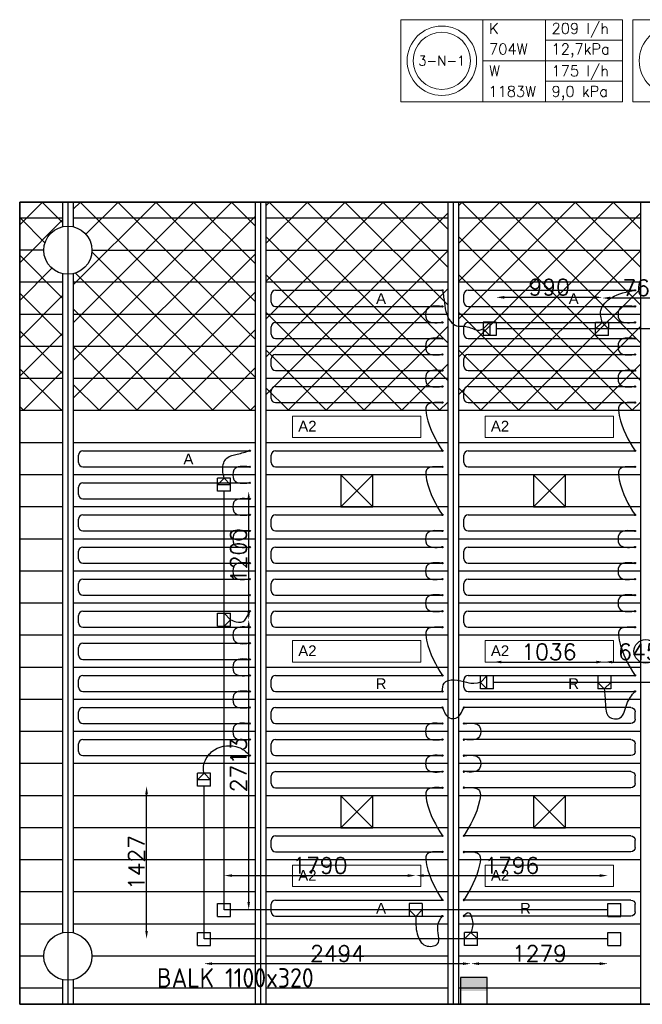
# Model space of a CAD drawing. Extents: x 7383 to 741080, y -570072 to -203000.
# Tile 7 of 45: x 329836 to 335654, y -265949 to -256744. Entities that reach past the tile are written whole.
import ezdxf
from ezdxf.enums import TextEntityAlignment as Align

# ---------------------------------------------------------------- set-up
doc = ezdxf.new("R2010")
doc.units = 0
doc.header["$LTSCALE"] = 25
doc.layers.get('0').update_dxf_attribs({"linetype": 'CONTINUOUS'})
doc.layers.get('DEFPOINTS').update_dxf_attribs({"linetype": 'CONTINUOUS'})
for name, color, linetype in [('000Vermogens2', 7, 'CONTINUOUS'), ('KP-bandraster', 5, 'CONTINUOUS'), ('KP-koppelingen', 6, 'CONTINUOUS'), ('KP-leidingen(aanvoer)', 5, 'CONTINUOUS'), ('KP-leidingen(retour)', 1, 'CONTINUOUS'), ('KP-Lucht aanvoer', 6, 'CONTINUOUS'), ('KP-lucht centreline', 2, 'CONTINUOUS'), ('KP-maatvoering', 7, 'CONTINUOUS'), ('KP-Melders', 3, 'CONTINUOUS'), ('KP-Oppervlak', 3, 'CONTINUOUS'), ('KP-panelen', 1, 'CONTINUOUS'), ('KP-registers', 4, 'CONTINUOUS'), ('KP-slangen', 7, 'CONTINUOUS'), ('KP-tekst', 7, 'CONTINUOUS'), ('Thermostaat', 160, 'CONTINUOUS'), ('WM570---_MATEN-M', 7, 'CONTINUOUS')]:
    doc.layers.add(name, color=color, linetype=linetype)
doc.layers.add('KP-Aluminium', color=8, linetype='CONTINUOUS', lineweight=18)
doc.layers.add('KP-Verlichting', color=2, linetype='CONTINUOUS', lineweight=18)
doc.styles.add('arial', font='ARIAL.TTF')
doc.styles.add('BURO-018', font='ISO96.shx', dxfattribs={"height": 90})
doc.styles.add('ISO', font='ISO.SHX')
doc.styles.add('VERWOL-1', font='ROMANS.SHX')
doc.dimstyles.new('MARTIN', dxfattribs={"dimscale": 0, "dimtxt": 50, "dimasz": 75, "dimexe": 4, "dimexo": 4, "dimgap": 20, "dimtad": 1, "dimdec": 0, "dimrnd": 0.01, "dimzin": 1, "dimdsep": 46, "dimtxsty": 'VERWOL-1', "dimcen": -25, "dimdle": 1, "dimclrd": 7, "dimclre": 2, "dimclrt": 7, "dimadec": 0, "dimazin": 0, "dimtfac": 1, "dimtdec": 0, "dimtix": 1, "dimtofl": 0, "dimtmove": 0, "dimatfit": 3, "dimldrblk": 'OBLIQUE', "dimfxl": 0, "dimtvp": 33.333333, "dimtolj": 1, "dimtzin": 1, "dimarcsym": 0})
pattern_1 = [(45, (134355.4, -21393.04), (-176.7767, 176.7767), []), (135, (134355.4, -21393.04), (-176.7767, -176.7767), [])]

# ---------------------------------------------------------------- blocks, each defined once
blk = doc.blocks.new('SW30485012')
at = {"color": 0, "linetype": 'Continuous'}
for p, q in [((-2.5, 2.5), (-2.5, -2.5)), ((2.5, 2.5), (-2.5, 2.5)), ((2.5, -2.5), (2.5, 2.5)), ((-2.5, -2.5), (2.5, -2.5))]:
    blk.add_line(p, q, dxfattribs=at)
blk.add_solid([(-2.5, 0), (2.5, 0), (-2.5, -2.5), (2.5, -2.5)], dxfattribs=at)
at = {"color": 0, "linetype": 'Continuous', "style": 'BURO-018', "flags": 1}
blk.add_attdef('W_ID', (0, 0), '', height=1.8, dxfattribs=at)
blk = doc.blocks.new('A$C7BF441B9')
at = {"layer": 'Thermostaat', "xscale": 50, "yscale": 50, "zscale": 50, "rotation": 180}
blk.add_blockref('SW30485012', (3795, -6925), dxfattribs=at)
at = {"layer": 'WM570---_MATEN-M', "color": 7, "style": 'ISO'}
blk.add_text('BALK 1100x320', height=180, dxfattribs=at).set_placement((833, -6892.1))
blk = doc.blocks.new('Register A')
at = {"layer": 'KP-registers', "linetype": 'Continuous'}
for p, q in [((50, 115), (50, 185)), ((90, 225), (1644, 225)), ((90, 75), (1644, 75))]:
    blk.add_line(p, q, dxfattribs=at)
for centre in [(1650, 225), (1650, 75)]:
    blk.add_circle(centre, 6, dxfattribs=at)
for centre, start, end in [((90, 185), 90, 180), ((90, 115), 180, 270)]:
    blk.add_arc(centre, 40, start, end, dxfattribs=at)
blk = doc.blocks.new('*D1520')
at = {"layer": 'DEFPOINTS', "color": 0, "linetype": 'Continuous', "transparency": 16777216}
for p in [(331021.3, -263910.5), (331558.6, -263910.5), (331558.6, -265337.7)]:
    blk.add_point(p, dxfattribs=at)
at = {"layer": 'KP-maatvoering', "color": 7, "linetype": 'Continuous', "lineweight": -2, "transparency": 16777216}
blk.add_line((331021.3, -265262.7), (331021.3, -263985.5), dxfattribs=at)
at = {"layer": 'KP-maatvoering', "color": 7, "linetype": 'Continuous', "transparency": 16777216}
for points in [[(331008.8, -263985.5), (331033.8, -263985.5), (331021.3, -263910.5)], [(331008.8, -265262.7), (331033.8, -265262.7), (331021.3, -265337.7)]]:
    blk.add_solid(points, dxfattribs=at)
at = {"layer": 'KP-maatvoering', "color": 7, "linetype": 'Continuous', "transparency": 16777216, "insert": (330926.3, -264624.1), "char_height": 150, "attachment_point": 5, "rotation": 90, "style": 'VERWOL-1'}
blk.add_mtext('\\A1;1427', dxfattribs=at)
blk = doc.blocks.new('_OBLIQUE')
at = {"color": 0, "linetype": 'ByBlock'}
blk.add_line((-0.5, -0.5), (0.5, 0.5), dxfattribs=at)
blk = doc.blocks.new('*D1521')
at = {"layer": 'DEFPOINTS', "color": 0, "linetype": 'Continuous', "transparency": 16777216}
for p in [(331806.7, -262352.8), (331975.7, -262352.8), (331806.7, -265066)]:
    blk.add_point(p, dxfattribs=at)
at = {"layer": 'KP-maatvoering', "color": 7, "linetype": 'Continuous', "lineweight": -2, "transparency": 16777216}
blk.add_line((331975.7, -264991), (331975.7, -262427.8), dxfattribs=at)
at = {"layer": 'KP-maatvoering', "color": 7, "linetype": 'Continuous', "transparency": 16777216}
for points in [[(331963.2, -262427.8), (331988.2, -262427.8), (331975.7, -262352.8)], [(331963.2, -264991), (331988.2, -264991), (331975.7, -265066)]]:
    blk.add_solid(points, dxfattribs=at)
at = {"layer": 'KP-maatvoering', "color": 7, "linetype": 'Continuous', "transparency": 16777216, "insert": (331880.7, -263709.4), "char_height": 150, "attachment_point": 5, "rotation": 90, "style": 'VERWOL-1'}
blk.add_mtext('\\A1;2713', dxfattribs=at)
blk = doc.blocks.new('*D1522')
at = {"layer": 'DEFPOINTS', "color": 0, "linetype": 'Continuous', "transparency": 16777216}
for p in [(331745.8, -261153), (331975.7, -261153), (331806.7, -262352.8)]:
    blk.add_point(p, dxfattribs=at)
at = {"layer": 'KP-maatvoering', "color": 7, "linetype": 'Continuous', "lineweight": -2, "transparency": 16777216}
blk.add_line((331975.7, -262277.8), (331975.7, -261228), dxfattribs=at)
at = {"layer": 'KP-maatvoering', "color": 7, "linetype": 'Continuous', "transparency": 16777216}
for points in [[(331963.2, -261228), (331988.2, -261228), (331975.7, -261153)], [(331963.2, -262277.8), (331988.2, -262277.8), (331975.7, -262352.8)]]:
    blk.add_solid(points, dxfattribs=at)
at = {"layer": 'KP-maatvoering', "color": 7, "linetype": 'Continuous', "transparency": 16777216, "insert": (331880.7, -261752.9), "char_height": 150, "attachment_point": 5, "rotation": 90, "style": 'VERWOL-1'}
blk.add_mtext('\\A1;1200', dxfattribs=at)
blk = doc.blocks.new('*D1526')
at = {"layer": 'DEFPOINTS', "color": 0, "linetype": 'Continuous', "transparency": 16777216}
for p in [(335278.6, -259345.6), (335278.6, -259573.4), (336042.3, -259573.4)]:
    blk.add_point(p, dxfattribs=at)
at = {"layer": 'KP-maatvoering', "color": 7, "linetype": 'Continuous', "lineweight": -2, "transparency": 16777216}
blk.add_line((335967.3, -259345.6), (335353.6, -259345.6), dxfattribs=at)
at = {"layer": 'KP-maatvoering', "color": 7, "linetype": 'Continuous', "transparency": 16777216}
for points in [[(335353.6, -259333.1), (335353.6, -259358.1), (335278.6, -259345.6)], [(335967.3, -259333.1), (335967.3, -259358.1), (336042.3, -259345.6)]]:
    blk.add_solid(points, dxfattribs=at)
at = {"layer": 'KP-maatvoering', "color": 7, "linetype": 'Continuous', "transparency": 16777216, "insert": (335660.5, -259250.6), "char_height": 150, "attachment_point": 5, "style": 'VERWOL-1'}
blk.add_mtext('\\A1;764', dxfattribs=at)
blk = doc.blocks.new('*D1527')
at = {"layer": 'DEFPOINTS', "color": 0, "linetype": 'Continuous', "transparency": 16777216}
for p in [(334288.6, -259339.4), (335278.6, -259573.4), (334288.6, -259633.9)]:
    blk.add_point(p, dxfattribs=at)
at = {"layer": 'KP-maatvoering', "color": 7, "linetype": 'Continuous', "lineweight": -2, "transparency": 16777216}
blk.add_line((335203.6, -259339.4), (334363.6, -259339.4), dxfattribs=at)
at = {"layer": 'KP-maatvoering', "color": 7, "linetype": 'Continuous', "transparency": 16777216}
for points in [[(334363.6, -259326.9), (334363.6, -259351.9), (334288.6, -259339.4)], [(335203.6, -259326.9), (335203.6, -259351.9), (335278.6, -259339.4)]]:
    blk.add_solid(points, dxfattribs=at)
at = {"layer": 'KP-maatvoering', "color": 7, "linetype": 'Continuous', "transparency": 16777216, "insert": (334783.6, -259244.4), "char_height": 150, "attachment_point": 5, "style": 'VERWOL-1'}
blk.add_mtext('\\A1;990', dxfattribs=at)
blk = doc.blocks.new('*D1528')
at = {"layer": 'DEFPOINTS', "color": 0, "linetype": 'Continuous', "transparency": 16777216}
for p in [(335298.9, -262749), (335298.9, -262879.2), (334263, -262940.1)]:
    blk.add_point(p, dxfattribs=at)
at = {"layer": 'KP-maatvoering', "color": 7, "linetype": 'Continuous', "lineweight": -2, "transparency": 16777216}
blk.add_line((334338, -262749), (335223.9, -262749), dxfattribs=at)
at = {"layer": 'KP-maatvoering', "color": 7, "linetype": 'Continuous', "transparency": 16777216}
for points in [[(334338, -262736.5), (334338, -262761.5), (334263, -262749)], [(335223.9, -262736.5), (335223.9, -262761.5), (335298.9, -262749)]]:
    blk.add_solid(points, dxfattribs=at)
at = {"layer": 'KP-maatvoering', "color": 7, "linetype": 'Continuous', "transparency": 16777216, "insert": (334781, -262654), "char_height": 150, "attachment_point": 5, "style": 'VERWOL-1'}
blk.add_mtext('\\A1;1036', dxfattribs=at)
blk = doc.blocks.new('*D1529')
at = {"layer": 'DEFPOINTS', "color": 0, "linetype": 'Continuous', "transparency": 16777216}
for p in [(335943.8, -262749), (335298.9, -262879.2), (335943.8, -262879.6)]:
    blk.add_point(p, dxfattribs=at)
at = {"layer": 'KP-maatvoering', "color": 7, "linetype": 'Continuous', "lineweight": -2, "transparency": 16777216}
blk.add_line((335373.9, -262749), (335868.8, -262749), dxfattribs=at)
at = {"layer": 'KP-maatvoering', "color": 7, "linetype": 'Continuous', "transparency": 16777216}
for points in [[(335373.9, -262736.5), (335373.9, -262761.5), (335298.9, -262749)], [(335868.8, -262736.5), (335868.8, -262761.5), (335943.8, -262749)]]:
    blk.add_solid(points, dxfattribs=at)
at = {"layer": 'KP-maatvoering', "color": 7, "linetype": 'Continuous', "transparency": 16777216, "insert": (335621.4, -262654), "char_height": 150, "attachment_point": 5, "style": 'VERWOL-1'}
blk.add_mtext('\\A1;645', dxfattribs=at)
blk = doc.blocks.new('*D1531')
at = {"layer": 'DEFPOINTS', "color": 0, "linetype": 'Continuous', "transparency": 16777216}
for p in [(333536.2, -264745.3), (331745.8, -265005.2), (333536.2, -265005.3)]:
    blk.add_point(p, dxfattribs=at)
at = {"layer": 'KP-maatvoering', "color": 7, "linetype": 'Continuous', "lineweight": -2, "transparency": 16777216}
blk.add_line((331820.8, -264745.3), (333461.2, -264745.3), dxfattribs=at)
at = {"layer": 'KP-maatvoering', "color": 7, "linetype": 'Continuous', "transparency": 16777216}
for points in [[(331820.8, -264732.8), (331820.8, -264757.8), (331745.8, -264745.3)], [(333461.2, -264732.8), (333461.2, -264757.8), (333536.2, -264745.3)]]:
    blk.add_solid(points, dxfattribs=at)
at = {"layer": 'KP-maatvoering', "color": 7, "linetype": 'Continuous', "transparency": 16777216, "insert": (332641, -264650.3), "char_height": 150, "attachment_point": 5, "style": 'VERWOL-1'}
blk.add_mtext('\\A1;1790', dxfattribs=at)
blk = doc.blocks.new('*D1532')
at = {"layer": 'DEFPOINTS', "color": 0, "linetype": 'Continuous', "transparency": 16777216}
for p in [(335331.8, -264745.3), (333536.2, -265005.3), (335331.8, -265066.4)]:
    blk.add_point(p, dxfattribs=at)
at = {"layer": 'KP-maatvoering', "color": 7, "linetype": 'Continuous', "lineweight": -2, "transparency": 16777216}
blk.add_line((333611.2, -264745.3), (335256.8, -264745.3), dxfattribs=at)
at = {"layer": 'KP-maatvoering', "color": 7, "linetype": 'Continuous', "transparency": 16777216}
for points in [[(333611.2, -264732.8), (333611.2, -264757.8), (333536.2, -264745.3)], [(335256.8, -264732.8), (335256.8, -264757.8), (335331.8, -264745.3)]]:
    blk.add_solid(points, dxfattribs=at)
at = {"layer": 'KP-maatvoering', "color": 7, "linetype": 'Continuous', "transparency": 16777216, "insert": (334434, -264650.3), "char_height": 150, "attachment_point": 5, "style": 'VERWOL-1'}
blk.add_mtext('\\A1;1796', dxfattribs=at)
blk = doc.blocks.new('*D1533')
at = {"layer": 'DEFPOINTS', "color": 0, "linetype": 'Continuous', "transparency": 16777216}
for p in [(331558.6, -265337.7), (334052.9, -265398.8), (334052.9, -265568.8)]:
    blk.add_point(p, dxfattribs=at)
at = {"layer": 'KP-maatvoering', "color": 7, "linetype": 'Continuous', "lineweight": -2, "transparency": 16777216}
blk.add_line((331633.6, -265568.8), (333977.9, -265568.8), dxfattribs=at)
at = {"layer": 'KP-maatvoering', "color": 7, "linetype": 'Continuous', "transparency": 16777216}
for points in [[(331633.6, -265556.3), (331633.6, -265581.3), (331558.6, -265568.8)], [(333977.9, -265556.3), (333977.9, -265581.3), (334052.9, -265568.8)]]:
    blk.add_solid(points, dxfattribs=at)
at = {"layer": 'KP-maatvoering', "color": 7, "linetype": 'Continuous', "transparency": 16777216, "insert": (332805.8, -265473.8), "char_height": 150, "attachment_point": 5, "style": 'VERWOL-1'}
blk.add_mtext('\\A1;2494', dxfattribs=at)
blk = doc.blocks.new('*D1534')
at = {"layer": 'DEFPOINTS', "color": 0, "linetype": 'Continuous', "transparency": 16777216}
for p in [(335331.8, -265338.1), (334052.9, -265398.8), (335331.8, -265568.8)]:
    blk.add_point(p, dxfattribs=at)
at = {"layer": 'KP-maatvoering', "color": 7, "linetype": 'Continuous', "lineweight": -2, "transparency": 16777216}
blk.add_line((334127.9, -265568.8), (335256.8, -265568.8), dxfattribs=at)
at = {"layer": 'KP-maatvoering', "color": 7, "linetype": 'Continuous', "transparency": 16777216}
for points in [[(334127.9, -265556.3), (334127.9, -265581.3), (334052.9, -265568.8)], [(335256.8, -265556.3), (335256.8, -265581.3), (335331.8, -265568.8)]]:
    blk.add_solid(points, dxfattribs=at)
at = {"layer": 'KP-maatvoering', "color": 7, "linetype": 'Continuous', "transparency": 16777216, "insert": (334692.4, -265473.8), "char_height": 150, "attachment_point": 5, "style": 'VERWOL-1'}
blk.add_mtext('\\A1;1279', dxfattribs=at)

msp = doc.modelspace()

# ---------------------------------------------------------------- hatches: boundary and pattern name
at = {"layer": 'KP-Aluminium', "linetype": 'Continuous'}
h = msp.add_hatch(dxfattribs=at)
h.set_pattern_fill('ANSI37', color=256, scale=2000)
h.set_pattern_definition(pattern_1)
h.paths.add_polyline_path([(330235.6, -258448.8), (329835.6, -258448.8), (329835.6, -258598.8), (330235.6, -258598.8)])
h.paths.add_polyline_path([(330235.6, -258679.4), (330235.6, -258598.8), (329835.6, -258598.8), (329835.6, -258898.8), (330060.6, -258898.8, -0.350001)])
h.paths.add_polyline_path([(330060.6, -258898.8), (329835.6, -258898.8), (329835.6, -259198.8), (330235.6, -259198.8), (330235.6, -259118.1, -0.350001)])
h.paths.add_polyline_path([(330235.6, -259198.8), (329835.6, -259198.8), (329835.6, -259498.8), (330235.6, -259498.8)])
h.paths.add_polyline_path([(330235.6, -259498.8), (329835.6, -259498.8), (329835.6, -259798.8), (330235.6, -259798.8)])
h.paths.add_polyline_path([(330235.6, -259798.8), (329835.6, -259798.8), (329835.6, -260098.8), (330235.6, -260098.8)])
h.paths.add_polyline_path([(330235.6, -260098.8), (329835.6, -260098.8), (329835.6, -260398.8), (330235.6, -260398.8)])
h = msp.add_hatch(dxfattribs=at)
h.set_pattern_fill('ANSI37', color=256, scale=2000)
h.set_pattern_definition(pattern_1)
h.paths.add_polyline_path([(332035.6, -258598.8), (332035.6, -258448.8), (330335.6, -258448.8), (330335.6, -258598.8)])
h.paths.add_polyline_path([(330335.6, -258598.8), (330335.6, -258679.4, -0.350001), (330510.6, -258898.8), (332035.6, -258898.8), (332035.6, -258598.8)])
h.paths.add_polyline_path([(332035.6, -259198.8), (332035.6, -258898.8), (330510.6, -258898.8, -0.350001), (330335.6, -259118.1), (330335.6, -259198.8)])
h.paths.add_polyline_path([(332035.6, -259498.8), (332035.6, -259198.8), (330335.6, -259198.8), (330335.6, -259498.8)])
h.paths.add_polyline_path([(332035.6, -259798.8), (332035.6, -259498.8), (330335.6, -259498.8), (330335.6, -259798.8)])
h.paths.add_polyline_path([(332035.6, -260098.8), (332035.6, -259798.8), (330335.6, -259798.8), (330335.6, -260098.8)])
h.paths.add_polyline_path([(332035.6, -260398.8), (332035.6, -260098.8), (330335.6, -260098.8), (330335.6, -260398.8)])
h = msp.add_hatch(dxfattribs=at)
h.set_pattern_fill('ANSI37', color=256, scale=2000)
h.set_pattern_definition(pattern_1)
h.paths.add_polyline_path([(333835.6, -258598.8), (333835.6, -258448.8), (332135.6, -258448.8), (332135.6, -258598.8)])
h.paths.add_polyline_path([(333835.6, -258898.8), (333835.6, -258598.8), (332135.6, -258598.8), (332135.6, -258898.8)])
h.paths.add_polyline_path([(332135.6, -258898.8), (332135.6, -259198.8), (333835.6, -259198.8), (333835.6, -258898.8)])
h.paths.add_polyline_path([(333835.6, -259498.8), (333835.6, -259198.8), (332135.6, -259198.8), (332135.6, -259498.8)])
h.paths.add_polyline_path([(332135.6, -259498.8), (332135.6, -259798.8), (333835.6, -259798.8), (333835.6, -259498.8)])
h.paths.add_polyline_path([(332135.6, -259798.8), (332135.6, -260098.8), (333835.6, -260098.8), (333835.6, -259798.8)])
h.paths.add_polyline_path([(332135.6, -260098.8), (332135.6, -260398.8), (333835.6, -260398.8), (333835.6, -260098.8)])
h = msp.add_hatch(dxfattribs=at)
h.set_pattern_fill('ANSI37', color=256, scale=2000)
h.set_pattern_definition([(45, (136155.4, -21393.04), (-176.7767, 176.7767), []), (135, (136155.4, -21393.04), (-176.7767, -176.7767), [])])
h.paths.add_polyline_path([(335635.6, -258448.8), (333935.6, -258448.8), (333935.6, -258598.8), (335635.6, -258598.8)])
h.paths.add_polyline_path([(335635.6, -258598.8), (333935.6, -258598.8), (333935.6, -258898.8), (335635.6, -258898.8)])
h.paths.add_polyline_path([(335635.6, -258898.8), (333935.6, -258898.8), (333935.6, -259198.8), (335635.6, -259198.8)])
h.paths.add_polyline_path([(335635.6, -259198.8), (333935.6, -259198.8), (333935.6, -259498.8), (335635.6, -259498.8)])
h.paths.add_polyline_path([(335635.6, -259498.8), (333935.6, -259498.8), (333935.6, -259798.8), (335635.6, -259798.8)])
h.paths.add_polyline_path([(335635.6, -259798.8), (333935.6, -259798.8), (333935.6, -260098.8), (335635.6, -260098.8)])
h.paths.add_polyline_path([(335635.6, -260098.8), (333935.6, -260098.8), (333935.6, -260398.8), (335635.6, -260398.8)])

# ---------------------------------------------------------------- linework, layer by layer
at = {"layer": '000Vermogens2', "linetype": 'Continuous', "lineweight": 0}
for p, q in [((333396.6, -256743.7), (333396.6, -257511.5)), ((333396.6, -256743.7), (335469.5, -256743.7)), ((334164.5, -256743.7), (334164.5, -257511.5)), ((334749.7, -257127.6), (334749.7, -256743.7)), ((335469.5, -256743.7), (335469.5, -257511.5)), ((335565, -256743.7), (335565, -257511.5)), ((335565, -256743.7), (337637.9, -256743.7)), ((334749.7, -256935.6), (335469.5, -256935.6)), ((334164.5, -257127.6), (335469.5, -257127.6)), ((334164.5, -257127.6), (335469.5, -257127.6)), ((334749.7, -257127.6), (334749.7, -257511.5)), ((334749.7, -257319.6), (335469.5, -257319.6)), ((333396.6, -257511.5), (335469.5, -257511.5)), ((335565, -257511.5), (337637.9, -257511.5))]:
    msp.add_line(p, q, dxfattribs=at)
for centre, radius in [((333780.5, -257127.6), 324.2), ((335948.9, -257127.6), 324.2), ((333780.5, -257127.6), 267.6)]:
    msp.add_circle(centre, radius, dxfattribs=at)
at = {"layer": 'KP-bandraster', "linetype": 'Continuous'}
for p, q in [((330235.6, -258448.8), (330235.6, -258679.4)), ((330335.6, -258448.8), (330335.6, -258679.4)), ((332035.6, -258448.8), (332035.6, -265948.8)), ((332135.6, -258448.8), (332135.6, -265948.8)), ((333835.6, -258448.8), (333835.6, -265948.8)), ((333935.6, -258448.8), (333935.6, -265948.8)), ((335635.6, -258448.8), (335635.6, -265948.8)), ((330235.6, -259118.1), (330235.6, -265279.4)), ((330335.6, -259118.1), (330335.6, -265279.4)), ((330235.6, -265718.1), (330235.6, -265948.8)), ((330335.6, -265718.1), (330335.6, -265948.8))]:
    msp.add_line(p, q, dxfattribs=at)
for centre in [(330285.6, -258898.8), (330285.6, -265498.8)]:
    msp.add_circle(centre, 225, dxfattribs=at)
at = {"layer": 'KP-koppelingen', "linetype": 'Continuous'}
for p, q in [((334288.7, -259573), (334167, -259573)), ((334167, -259573), (334167, -259694.7)), ((334167, -259633.8), (334227.8, -259573)), ((334227.8, -259573), (334227.8, -259694.7)), ((334288.7, -259573), (334288.6, -259694.7)), ((335217.8, -259695), (335217.8, -259573.4)), ((335339.5, -259573.4), (335217.8, -259573.4)), ((335217.8, -259634.2), (335278.6, -259573.4)), ((335278.6, -259573.4), (335339.4, -259634.2)), ((335339.4, -259695), (335339.5, -259573.4)), ((334227.8, -259694.7), (334167, -259633.8)), ((335339.4, -259634.2), (335217.8, -259634.2)), ((334288.6, -259694.7), (334167, -259694.7)), ((335339.4, -259695), (335217.8, -259695)), ((331685, -261153), (331685, -261031.3)), ((331806.7, -261031.4), (331685, -261031.3)), ((331685, -261092.1), (331745.9, -261031.3)), ((331745.9, -261031.3), (331806.7, -261092.2)), ((331806.7, -261153), (331806.7, -261031.4)), ((331806.7, -261092.2), (331685, -261092.1)), ((331806.7, -261153), (331685, -261153)), ((331685, -262413.6), (331685, -262292)), ((331685, -262292), (331806.7, -262292)), ((331745.8, -262413.6), (331745.8, -262292)), ((331745.8, -262292), (331806.7, -262352.8)), ((331806.7, -262413.6), (331806.7, -262292)), ((331685, -262413.6), (331806.7, -262413.6)), ((331806.7, -262352.8), (331745.8, -262413.6)), ((334263, -262879.3), (334141.4, -262879.2)), ((334141.4, -263000.9), (334141.4, -262879.2)), ((334202.2, -262879.2), (334141.4, -262940.1)), ((334202.2, -263000.9), (334202.2, -262879.2)), ((334263, -263000.9), (334263, -262879.3)), ((335359.8, -262879.2), (335238.1, -262879.2)), ((335238.1, -262879.2), (335238.1, -263000.9)), ((335359.8, -262879.2), (335359.8, -263000.9)), ((334141.4, -262940.1), (334202.2, -263000.9)), ((335359.8, -262940), (335238.1, -262940)), ((335238.1, -262940), (335298.9, -263000.9)), ((335298.9, -263000.9), (335359.8, -262940)), ((334263, -263000.9), (334141.4, -263000.9)), ((335359.8, -263000.9), (335238.1, -263000.9)), ((331497.8, -263910.5), (331497.8, -263788.8)), ((331619.5, -263788.9), (331497.8, -263788.8)), ((331497.8, -263849.7), (331558.7, -263788.9)), ((331558.7, -263788.9), (331619.5, -263849.7)), ((331619.5, -263910.5), (331619.5, -263788.9)), ((331619.5, -263849.7), (331497.8, -263849.7)), ((331619.5, -263910.5), (331497.8, -263910.5)), ((331685, -265126.8), (331685, -265005.2)), ((331685, -265005.2), (331806.7, -265005.2)), ((331806.7, -265126.8), (331806.7, -265005.2)), ((333597.1, -265005.3), (333475.4, -265005.3)), ((333475.4, -265005.3), (333475.4, -265126.9)), ((333597.1, -265005.3), (333597.1, -265126.9)), ((335331.8, -265127.1), (335331.8, -265005.4)), ((335331.8, -265005.4), (335453.4, -265005.4)), ((335453.4, -265127.1), (335453.4, -265005.4)), ((333597.1, -265066.1), (333475.4, -265066.1)), ((333475.4, -265066.1), (333536.2, -265126.9)), ((333536.2, -265126.9), (333597.1, -265066.1)), ((331685, -265126.8), (331806.7, -265126.8)), ((333597.1, -265126.9), (333475.4, -265126.9)), ((335331.8, -265127.1), (335453.4, -265127.1)), ((331497.8, -265398.6), (331497.8, -265276.9)), ((331497.8, -265276.9), (331619.5, -265276.9)), ((331619.5, -265398.6), (331619.5, -265276.9)), ((333992.1, -265398.8), (333992.1, -265277.2)), ((334113.8, -265277.2), (333992.1, -265277.2)), ((333992.1, -265338), (334052.9, -265277.2)), ((334052.9, -265277.2), (334113.7, -265338)), ((334113.7, -265398.8), (334113.8, -265277.2)), ((335331.8, -265398.6), (335331.8, -265276.9)), ((335331.8, -265276.9), (335453.4, -265276.9)), ((335453.4, -265398.6), (335453.4, -265276.9)), ((334113.7, -265338), (333992.1, -265338)), ((331497.8, -265398.6), (331619.5, -265398.6)), ((334113.7, -265398.8), (333992.1, -265398.8)), ((335331.8, -265398.6), (335453.4, -265398.6))]:
    msp.add_line(p, q, dxfattribs=at)
at = {"layer": 'KP-leidingen(aanvoer)', "linetype": 'Continuous'}
for p, q in [((336717, -259634.2), (334288.6, -259633.9)), ((331745.8, -265066), (331745.8, -261153)), ((335331.8, -265066.4), (331745.8, -265066))]:
    msp.add_line(p, q, dxfattribs=at)
at = {"layer": 'KP-leidingen(retour)', "linetype": 'Continuous'}
for p, q in [((336529.8, -262940.4), (334263, -262940.1)), ((331558.6, -265337.7), (331558.6, -263910.5)), ((335331.8, -265338.1), (331558.6, -265337.7))]:
    msp.add_line(p, q, dxfattribs=at)
at = {"layer": 'KP-Lucht aanvoer', "linetype": 'Continuous'}
for p, q in [((332835.7, -260998.8), (332835.6, -261298.8)), ((332835.6, -261298.8), (333135.4, -260998.8)), ((333135.4, -260998.8), (332835.7, -260998.8)), ((332835.7, -260998.8), (333135.6, -261298.8)), ((333135.6, -261298.8), (333135.4, -260998.8)), ((334635.7, -260998.8), (334635.6, -261298.8)), ((334635.6, -261298.8), (334935.4, -260998.8)), ((334935.4, -260998.8), (334635.7, -260998.8)), ((334635.7, -260998.8), (334935.6, -261298.8)), ((334935.6, -261298.8), (334935.4, -260998.8)), ((332835.6, -261298.8), (333135.6, -261298.8)), ((334635.6, -261298.8), (334935.6, -261298.8)), ((332835.7, -263998.8), (332835.6, -264298.8)), ((332835.6, -264298.8), (333135.4, -263998.8)), ((333135.4, -263998.8), (332835.7, -263998.8)), ((332835.7, -263998.8), (333135.6, -264298.8)), ((333135.6, -264298.8), (333135.4, -263998.8)), ((334635.7, -263998.8), (334635.6, -264298.8)), ((334635.6, -264298.8), (334935.4, -263998.8)), ((334935.4, -263998.8), (334635.7, -263998.8)), ((334635.7, -263998.8), (334935.6, -264298.8)), ((334935.6, -264298.8), (334935.4, -263998.8)), ((332835.6, -264298.8), (333135.6, -264298.8)), ((334635.6, -264298.8), (334935.6, -264298.8))]:
    msp.add_line(p, q, dxfattribs=at)
at = {"layer": 'KP-lucht centreline', "linetype": 'Continuous'}
for p, q in [((330285.6, -258448.8), (330285.6, -265948.8)), ((332085.6, -258448.8), (332085.6, -265948.8)), ((333885.6, -258448.8), (333885.6, -265948.8))]:
    msp.add_line(p, q, dxfattribs=at)
at = {"layer": 'KP-Melders', "linetype": 'Continuous'}
msp.add_circle((335685.6, -262648.8), 110, dxfattribs=at)
at = {"layer": 'KP-Oppervlak', "linetype": 'Continuous'}
for p, q in [((399135.6, -258448.8), (329835.6, -258448.8)), ((329835.6, -258448.8), (329835.6, -265948.8)), ((329835.6, -258448.8), (399135.6, -258448.8)), ((329835.6, -265948.8), (329835.6, -258448.8)), ((329835.6, -265948.8), (337435.6, -265948.8)), ((337435.6, -265948.8), (329835.6, -265948.8))]:
    msp.add_line(p, q, dxfattribs=at)
at = {"layer": 'KP-panelen', "linetype": 'Continuous'}
for p, q in [((330235.6, -258598.8), (329835.6, -258598.8)), ((332035.6, -258598.8), (330335.6, -258598.8)), ((333835.6, -258598.8), (332135.6, -258598.8)), ((335635.6, -258598.8), (333935.6, -258598.8)), ((330060.6, -258898.8), (329835.6, -258898.8)), ((330510.6, -258898.8), (332035.6, -258898.8)), ((332135.6, -258898.8), (333835.6, -258898.8)), ((333935.6, -258898.8), (335635.6, -258898.8)), ((330235.6, -259198.8), (329835.6, -259198.8)), ((332035.6, -259198.8), (330335.6, -259198.8)), ((333835.6, -259198.8), (332135.6, -259198.8)), ((335635.6, -259198.8), (333935.6, -259198.8)), ((330235.6, -259498.8), (329835.6, -259498.8)), ((332035.6, -259498.8), (330335.6, -259498.8)), ((333835.6, -259498.8), (332135.6, -259498.8)), ((335635.6, -259498.8), (333935.6, -259498.8)), ((330235.6, -259798.8), (329835.6, -259798.8)), ((332035.6, -259798.8), (330335.6, -259798.8)), ((333835.6, -259798.8), (332135.6, -259798.8)), ((335635.6, -259798.8), (333935.6, -259798.8)), ((330235.6, -260098.8), (329835.6, -260098.8)), ((332035.6, -260098.8), (330335.6, -260098.8)), ((333835.6, -260098.8), (332135.6, -260098.8)), ((335635.6, -260098.8), (333935.6, -260098.8)), ((330235.6, -260398.8), (329835.6, -260398.8)), ((332035.6, -260398.8), (330335.6, -260398.8)), ((333835.6, -260398.8), (332135.6, -260398.8)), ((335635.6, -260398.8), (333935.6, -260398.8)), ((330235.6, -260698.8), (329835.6, -260698.8)), ((332035.6, -260698.8), (330335.6, -260698.8)), ((333835.6, -260698.8), (332135.6, -260698.8)), ((335635.6, -260698.8), (333935.6, -260698.8)), ((330235.6, -260998.8), (329835.6, -260998.8)), ((332035.6, -260998.8), (330335.6, -260998.8)), ((333835.6, -260998.8), (332135.6, -260998.8)), ((335635.6, -260998.8), (333935.6, -260998.8)), ((330235.6, -261298.8), (329835.6, -261298.8)), ((332035.6, -261298.8), (330335.6, -261298.8)), ((333835.6, -261298.8), (332135.6, -261298.8)), ((335635.6, -261298.8), (333935.6, -261298.8)), ((330235.6, -261598.8), (329835.6, -261598.8)), ((332035.6, -261598.8), (330335.6, -261598.8)), ((333835.6, -261598.8), (332135.6, -261598.8)), ((335635.6, -261598.8), (333935.6, -261598.8)), ((330235.6, -261898.8), (329835.6, -261898.8)), ((332035.6, -261898.8), (330335.6, -261898.8)), ((333835.6, -261898.8), (332135.6, -261898.8)), ((335635.6, -261898.8), (333935.6, -261898.8)), ((330235.6, -262198.8), (329835.6, -262198.8)), ((332035.6, -262198.8), (330335.6, -262198.8)), ((333835.6, -262198.8), (332135.6, -262198.8)), ((335635.6, -262198.8), (333935.6, -262198.8)), ((330235.6, -262498.8), (329835.6, -262498.8)), ((332035.6, -262498.8), (330335.6, -262498.8)), ((333835.6, -262498.8), (332135.6, -262498.8)), ((335635.6, -262498.8), (333935.6, -262498.8)), ((330235.6, -262798.8), (329835.6, -262798.8)), ((332035.6, -262798.8), (330335.6, -262798.8)), ((333835.6, -262798.8), (332135.6, -262798.8)), ((335635.6, -262798.8), (333935.6, -262798.8)), ((330235.6, -263098.8), (329835.6, -263098.8)), ((332035.6, -263098.8), (330335.6, -263098.8)), ((333835.6, -263098.8), (332135.6, -263098.8)), ((335635.6, -263098.8), (333935.6, -263098.8)), ((330235.6, -263398.8), (329835.6, -263398.8)), ((332035.6, -263398.8), (330335.6, -263398.8)), ((333835.6, -263398.8), (332135.6, -263398.8)), ((335635.6, -263398.8), (333935.6, -263398.8)), ((330235.6, -263698.8), (329835.6, -263698.8)), ((332035.6, -263698.8), (330335.6, -263698.8)), ((333835.6, -263698.8), (332135.6, -263698.8)), ((335635.6, -263698.8), (333935.6, -263698.8)), ((330235.6, -263998.8), (329835.6, -263998.8)), ((332035.6, -263998.8), (330335.6, -263998.8)), ((333835.6, -263998.8), (332135.6, -263998.8)), ((335635.6, -263998.8), (333935.6, -263998.8)), ((330235.6, -264298.8), (329835.6, -264298.8)), ((332035.6, -264298.8), (330335.6, -264298.8)), ((333835.6, -264298.8), (332135.6, -264298.8)), ((335635.6, -264298.8), (333935.6, -264298.8)), ((330235.6, -264598.8), (329835.6, -264598.8)), ((332035.6, -264598.8), (330335.6, -264598.8)), ((333835.6, -264598.8), (332135.6, -264598.8)), ((335635.6, -264598.8), (333935.6, -264598.8)), ((330235.6, -264898.8), (329835.6, -264898.8)), ((332035.6, -264898.8), (330335.6, -264898.8)), ((333835.6, -264898.8), (332135.6, -264898.8)), ((335635.6, -264898.8), (333935.6, -264898.8)), ((330235.6, -265198.8), (329835.6, -265198.8)), ((332035.6, -265198.8), (330335.6, -265198.8)), ((333835.6, -265198.8), (332135.6, -265198.8)), ((335635.6, -265198.8), (333935.6, -265198.8)), ((330060.6, -265498.8), (329835.6, -265498.8)), ((332035.6, -265498.8), (330510.6, -265498.8)), ((333835.6, -265498.8), (332135.6, -265498.8)), ((335635.6, -265498.8), (333935.6, -265498.8)), ((330235.6, -265798.8), (329835.6, -265798.8)), ((332035.6, -265798.8), (330335.6, -265798.8)), ((333835.6, -265798.8), (332135.6, -265798.8)), ((335635.6, -265798.8), (333935.6, -265798.8))]:
    msp.add_line(p, q, dxfattribs=at)
at = {"layer": 'KP-slangen', "linetype": 'Continuous'}
for points in [[(333785.6, -259273.8), (333797.4, -259337.6), (333849.7, -259547), (333905.4, -259600.5), (334017.8, -259613.6), (334132.3, -259645.2), (334167, -259633.9)], [(335279, -259573.8), (335266.5, -259461.1), (335365, -259342.9), (335585.6, -259273.8)], [(333779.6, -259423.8), (333637.9, -259452.7), (333637.9, -259545.4), (333779.6, -259573.8)], [(335579.6, -259423.8), (335437.9, -259452.7), (335437.9, -259545.4), (335579.6, -259573.8)], [(333779.6, -259723.8), (333637.9, -259752.7), (333637.9, -259845.4), (333779.6, -259873.8)], [(335579.6, -259723.8), (335437.9, -259752.7), (335437.9, -259845.4), (335579.6, -259873.8)], [(333779.6, -260023.8), (333637.9, -260052.7), (333637.9, -260145.4), (333779.6, -260173.8)], [(335579.6, -260023.8), (335437.9, -260052.7), (335437.9, -260145.4), (335579.6, -260173.8)], [(333779.6, -260323.8), (333637.9, -260352.7), (333637.9, -260445.4), (333785.6, -260773.8)], [(335579.6, -260323.8), (335437.9, -260352.7), (335437.9, -260445.4), (335585.6, -260773.8)], [(331745.9, -261031.3), (331742, -260886.6), (331772.5, -260842.5), (331867.6, -260805.2), (331985.6, -260773.8)], [(331979.6, -260923.8), (331837.9, -260952.7), (331837.9, -261045.4), (331979.6, -261073.8)], [(333779.6, -260923.8), (333637.9, -260952.7), (333637.9, -261045.4), (333785.6, -261373.8)], [(335579.6, -260923.8), (335437.9, -260952.7), (335437.9, -261045.4), (335585.6, -261373.8)], [(331979.6, -261223.8), (331837.9, -261252.7), (331837.9, -261345.4), (331979.6, -261373.8)], [(331979.6, -261523.8), (331837.9, -261552.7), (331837.9, -261645.4), (331979.6, -261673.8)], [(333779.6, -261523.8), (333637.9, -261552.7), (333637.9, -261645.4), (333779.6, -261673.8)], [(335579.6, -261523.8), (335437.9, -261552.7), (335437.9, -261645.4), (335579.6, -261673.8)], [(331979.6, -261823.8), (331837.9, -261852.7), (331837.9, -261945.4), (331979.6, -261973.8)], [(333779.6, -261823.8), (333637.9, -261852.7), (333637.9, -261945.4), (333779.6, -261973.8)], [(335579.6, -261823.8), (335437.9, -261852.7), (335437.9, -261945.4), (335579.6, -261973.8)], [(333779.6, -262123.8), (333637.9, -262152.7), (333637.9, -262245.4), (333779.6, -262273.8)], [(335579.6, -262123.8), (335437.9, -262152.7), (335437.9, -262245.4), (335579.6, -262273.8)], [(331806.7, -262352.8), (331859, -262372.9), (331940.5, -262357.6), (331952.4, -262339), (331985.6, -262273.8)], [(331979.6, -262423.8), (331837.9, -262452.7), (331837.9, -262545.4), (331979.6, -262573.8)], [(333779.6, -262423.8), (333637.9, -262452.7), (333637.9, -262545.4), (333785.6, -262873.8)], [(335579.6, -262423.8), (335437.9, -262452.7), (335437.9, -262545.4), (335585.6, -262873.8)], [(331979.6, -262723.8), (331837.9, -262752.7), (331837.9, -262845.4), (331979.6, -262873.8)], [(333785.6, -263023.8), (333801.3, -262946.3), (334012.1, -262936.4), (334114.5, -262942.6), (334141.4, -262940.1), (334139.4, -262941.4)], [(331979.6, -263023.8), (331837.9, -263052.7), (331837.9, -263145.4), (331979.6, -263173.8)], [(335298.9, -263000.9), (335308.5, -263139.7), (335343.7, -263260.4), (335444.7, -263271.4), (335508.4, -263141.9), (335585.6, -263023.8)], [(333785.6, -263173.8), (333852.7, -263271.5), (333911, -263274.8), (333985.6, -263173.8)], [(331979.6, -263323.8), (331837.9, -263352.7), (331837.9, -263445.4), (331979.6, -263473.8)], [(333779.6, -263323.8), (333637.9, -263352.7), (333637.9, -263445.4), (333779.6, -263473.8)], [(333991.6, -263323.8), (334133.3, -263352.7), (334133.3, -263445.4), (333991.6, -263473.8)], [(331558.7, -263788.9), (331551.9, -263744), (331570.6, -263666), (331655.4, -263569.3), (331884.5, -263547.3), (331932, -263572.7), (331985.6, -263623.8)], [(333779.6, -263623.8), (333637.9, -263652.7), (333637.9, -263745.4), (333779.6, -263773.8)], [(333991.6, -263623.8), (334133.3, -263652.7), (334133.3, -263745.4), (333991.6, -263773.8)], [(333779.6, -263923.8), (333637.9, -263952.7), (333637.9, -264045.4), (333785.6, -264373.8)], [(333991.6, -263923.8), (334133.3, -263952.7), (334133.3, -264045.4), (333985.6, -264373.8)], [(333779.6, -264523.8), (333637.9, -264552.7), (333637.9, -264645.4), (333785.6, -264973.8)], [(333991.6, -264523.8), (334133.3, -264552.7), (334133.3, -264645.4), (333985.6, -264973.8)], [(333985.6, -265123.8), (334025.7, -265092), (334065.4, -265156.8), (334052.9, -265277.2)], [(333536.2, -265126.9), (333550.3, -265290.8), (333627.8, -265399.6), (333738.8, -265384.9), (333743, -265211.2), (333785.6, -265123.8)]]:
    msp.add_spline(points, degree=3, dxfattribs=at)
at = {"layer": 'KP-Verlichting', "linetype": 'Continuous'}
for p, q in [((332385.6, -260448.8), (333585.6, -260448.8)), ((332385.6, -260448.8), (332385.6, -260648.8)), ((333585.6, -260448.8), (333585.6, -260648.8)), ((334185.6, -260448.8), (335385.6, -260448.8)), ((334185.6, -260448.8), (334185.6, -260648.8)), ((335385.6, -260448.8), (335385.6, -260648.8)), ((332385.6, -260648.8), (333585.6, -260648.8)), ((334185.6, -260648.8), (335385.6, -260648.8)), ((332385.6, -262548.8), (333585.6, -262548.8)), ((332385.6, -262548.8), (332385.6, -262748.8)), ((333585.6, -262548.8), (333585.6, -262748.8)), ((334185.6, -262548.8), (335385.6, -262548.8)), ((334185.6, -262548.8), (334185.6, -262748.8)), ((335385.6, -262548.8), (335385.6, -262748.8)), ((332385.6, -262748.8), (333585.6, -262748.8)), ((334185.6, -262748.8), (335385.6, -262748.8)), ((332385.6, -264648.8), (333585.6, -264648.8)), ((332385.6, -264648.8), (332385.6, -264848.8)), ((333585.6, -264648.8), (333585.6, -264848.8)), ((334185.6, -264648.8), (335385.6, -264648.8)), ((334185.6, -264648.8), (334185.6, -264848.8)), ((335385.6, -264648.8), (335385.6, -264848.8)), ((332385.6, -264848.8), (333585.6, -264848.8)), ((334185.6, -264848.8), (335385.6, -264848.8))]:
    msp.add_line(p, q, dxfattribs=at)

# ---------------------------------------------------------------- block references
at = {"layer": '000Vermogens2', "linetype": 'Continuous'}
msp.add_blockref('A$C7BF441B9', (330285.6, -258898.8), dxfattribs=at)
at = {"layer": 'KP-registers', "linetype": 'Continuous'}
for p in [(332135.6, -259498.8), (333935.6, -259498.8), (332135.6, -259798.8), (333935.6, -259798.8), (332135.6, -260098.8), (333935.6, -260098.8), (332135.6, -260398.8), (333935.6, -260398.8), (330335.6, -260998.8), (332135.6, -260998.8), (333935.6, -260998.8), (330335.6, -261298.8), (330335.6, -261598.8), (332135.6, -261598.8), (333935.6, -261598.8), (330335.6, -261898.8), (332135.6, -261898.8), (333935.6, -261898.8), (330335.6, -262198.8), (332135.6, -262198.8), (333935.6, -262198.8), (330335.6, -262498.8), (332135.6, -262498.8), (333935.6, -262498.8), (330335.6, -262798.8), (330335.6, -263098.8), (332135.6, -263098.8), (333935.6, -263098.8), (330335.6, -263398.8), (332135.6, -263398.8), (330335.6, -263698.8), (332135.6, -263698.8), (332135.6, -263998.8), (332135.6, -264598.8), (332135.6, -265198.8)]:
    msp.add_blockref('Register A', p, dxfattribs=at)
at = {"layer": 'KP-registers', "linetype": 'Continuous', "xscale": -1}
for p in [(335635.6, -263398.8), (335635.6, -263698.8), (335635.6, -263998.8), (335635.6, -264598.8), (335635.6, -265198.8)]:
    msp.add_blockref('Register A', p, dxfattribs=at)

# ---------------------------------------------------------------- texts
at = {"layer": '000Vermogens2', "linetype": 'Continuous', "lineweight": 0, "style": 'VERWOL-1'}
for s, p in [('K', (334222.2, -256875.7)), ('209 l/h', (334806, -256875.7)), ('704W', (334222.2, -257067.7)), ('12,7kPa', (334806, -257067.7)), ('W', (334222.2, -257272.1)), ('175 l/h', (334806, -257272.1)), ('1183W', (334216.1, -257464)), ('9,0 kPa', (334806, -257464))]:
    msp.add_text(s, height=100, dxfattribs=at).set_placement(p)
msp.add_text('3-N-1', height=90, dxfattribs=at).set_placement((333780.5, -257127.6), align=Align.MIDDLE_CENTER)
at = {"layer": 'KP-tekst', "linetype": 'Continuous', "char_height": 100, "attachment_point": 5, "style": 'arial'}
for s, insert in [('\\A1;A', (333212.4, -259350.8)), ('\\A1;A', (335012.4, -259350.8)), ('\\A1;A', (331412.4, -260850.8)), ('\\A1;R', (333212.4, -262950.8)), ('\\A1;R', (335012.4, -262950.8)), ('\\A1;A', (333212.4, -265050.8)), ('\\A1;R', (334561.2, -265050.8))]:
    msp.add_mtext(s, dxfattribs=dict(at, insert=insert))
at = {"layer": 'KP-Verlichting', "linetype": 'Continuous', "char_height": 100, "attachment_point": 5, "style": 'arial'}
for insert in [(332524.2, -260543.7), (334324.2, -260543.7), (332524.2, -262643.7), (334324.2, -262643.7), (332524.2, -264743.7), (334324.2, -264743.7)]:
    msp.add_mtext('\\A1;A2', dxfattribs=dict(at, insert=insert))

# ---------------------------------------------------------------- dimensions: what is measured, and where the dimension line sits
at = {"layer": 'KP-maatvoering', "linetype": 'Continuous'}
for base, p1, p2, picture, middle in [((334288.6, -259339.4), (335278.6, -259573.4), (334288.6, -259633.9), '*D1527', (334783.6, -259244.4)), ((335278.6, -259345.6), (336042.3, -259573.4), (335278.6, -259573.4), '*D1526', (335660.5, -259250.6)), ((335298.9, -262749), (334263, -262940.1), (335298.9, -262879.2), '*D1528', (334781, -262654)), ((335943.8, -262749), (335298.9, -262879.2), (335943.8, -262879.6), '*D1529', (335621.4, -262654)), ((333536.2, -264745.3), (331745.8, -265005.2), (333536.2, -265005.3), '*D1531', (332641, -264650.3)), ((335331.8, -264745.3), (333536.2, -265005.3), (335331.8, -265066.4), '*D1532', (334434, -264650.3)), ((334052.9, -265568.8), (331558.6, -265337.7), (334052.9, -265398.8), '*D1533', (332805.8, -265473.8)), ((335331.8, -265568.8), (334052.9, -265398.8), (335331.8, -265338.1), '*D1534', (334692.4, -265473.8))]:
    dim = msp.add_linear_dim(base=base, p1=p1, p2=p2, dimstyle='MARTIN', override={"dimscale": 1, "dimtxt": 150, "dimse1": 1, "dimse2": 1}, dxfattribs=at)
    dim.commit()
    dim.dimension.update_dxf_attribs({"geometry": picture, "text_midpoint": middle})
for base, p1, p2, picture, middle in [((331975.7, -261153), (331806.7, -262352.8), (331745.8, -261153), '*D1522', (331880.7, -261752.9)), ((331975.7, -262352.8), (331806.7, -265066), (331806.7, -262352.8), '*D1521', (331880.7, -263709.4)), ((331021.3, -263910.5), (331558.6, -265337.7), (331558.6, -263910.5), '*D1520', (330926.3, -264624.1))]:
    dim = msp.add_linear_dim(base=base, p1=p1, p2=p2, angle=90, dimstyle='MARTIN', override={"dimscale": 1, "dimtxt": 150, "dimse1": 1, "dimse2": 1}, dxfattribs=at)
    dim.commit()
    dim.dimension.update_dxf_attribs({"geometry": picture, "text_midpoint": middle})

doc.saveas('drawing.dxf')
